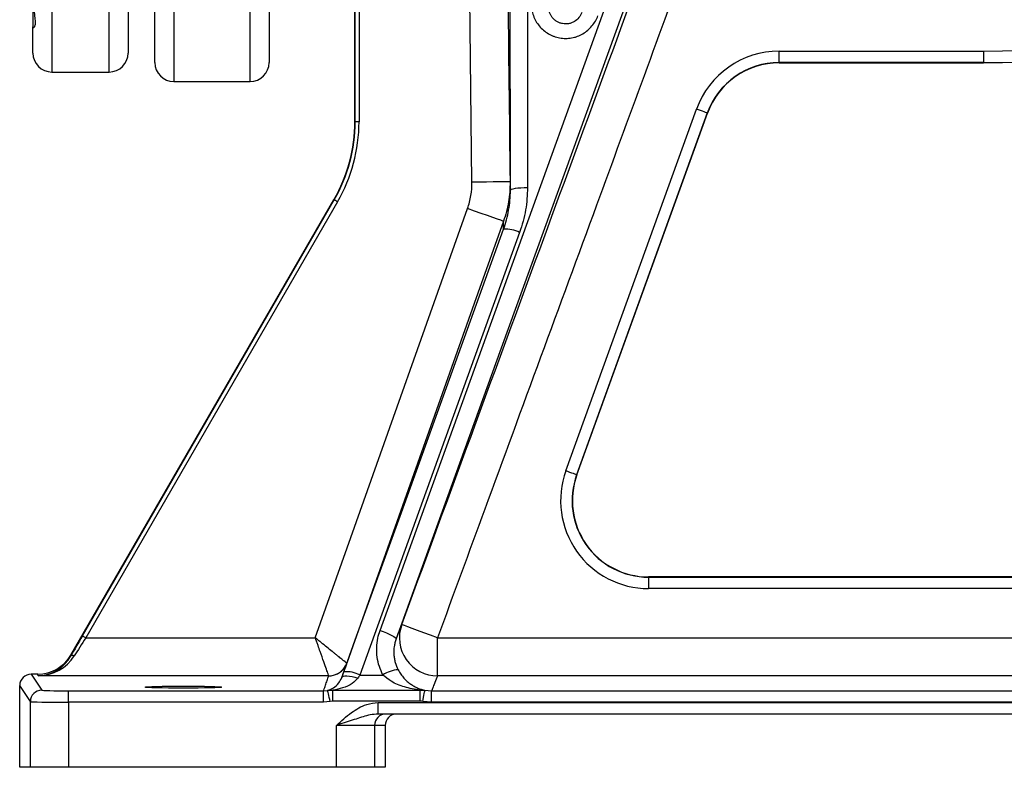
# Model space of a CAD drawing. Extents: x 215 to 1679, y 19 to 2093.
# Tile 5 of 13: x 1031 to 1290, y 19 to 215. Entities that reach past the tile are written whole.
import ezdxf

# ---------------------------------------------------------------- set-up
doc = ezdxf.new("R2010")
doc.units = 0
doc.layers.get('0').update_dxf_attribs({"linetype": 'CONTINUOUS'})

msp = doc.modelspace()

# ---------------------------------------------------------------- linework, layer by layer
at = {"color": 7, "linetype": 'CONTINUOUS'}
for p, q in [((1039.79, 486.32), (1039.79, 201.62)), ((1054.79, 201.62), (1054.79, 486.32)), ((1059.79, 481.62), (1059.79, 206.62)), ((1066.79, 204.12), (1066.79, 299.39)), ((1071.79, 297.79), (1071.79, 199.12)), ((1091.79, 199.12), (1091.79, 297.79)), ((1096.79, 299.39), (1096.79, 204.12)), ((1119.29, 188.6), (1119.29, 244.05)), ((1150.05, 172.69), (1149.23, 243.92)), ((1119.4, 188.57), (1119.4, 235.37)), ((1120.4, 235.37), (1120.4, 188.57)), ((1034.79, 221.42), (1034.79, 213.49)), ((1034.79, 206.62), (1034.79, 213.49)), ((1230.7, 207.12), (1284.29, 207.12)), ((1230.7, 204.12), (1230.7, 207.12)), ((1284.29, 207.12), (1284.29, 204.12)), ((1039.79, 201.62), (1054.79, 201.62)), ((1284.29, 204.12), (1230.7, 204.12)), ((1230.7, 204.12), (1230.7, 204.05)), ((1230.7, 204.05), (1284.29, 204.05)), ((1284.29, 204.12), (1284.29, 204.05)), ((1071.79, 199.12), (1091.79, 199.12)), ((1174.7, 96.89), (1209, 191.89)), ((1211.82, 190.87), (1177.52, 95.87)), ((1177.59, 95.84), (1211.89, 190.84)), ((1211.82, 190.87), (1211.89, 190.84)), ((1119.29, 188.6), (1119.4, 188.57)), ((1120.4, 188.57), (1119.4, 188.57)), ((1044.75, 48.5), (1113.8, 168.1)), ((1047.79, 53.56), (1113.91, 168.07)), ((1113.91, 168.07), (1113.8, 168.1)), ((1114.77, 167.57), (1048.66, 53.06)), ((1162.57, 159.52), (1120.63, 43.29)), ((1177.52, 95.87), (1177.59, 95.84)), ((1449.07, 69.05), (1196.4, 69.05)), ((1196.4, 68.98), (1196.4, 69.05)), ((1196.4, 68.98), (1196.4, 65.98)), ((1196.4, 68.98), (1449.07, 68.98)), ((1449.07, 65.98), (1196.4, 65.98)), ((1048.66, 53.06), (1108.92, 53.06)), ((1141, 43.06), (1141, 53.06)), ((1141, 53.06), (1298.91, 53.06)), ((1044.75, 48.5), (1044.79, 48.31)), ((1036.09, 43.5), (1034.32, 43.5)), ((1034.32, 43.5), (1037.12, 39.31)), ((1036.18, 43.06), (1036.09, 43.5)), ((1112.45, 43.06), (1036.18, 43.06)), ((1112.45, 43.06), (1112.45, 43.06)), ((1120.63, 43.29), (1126.68, 43.29)), ((1486.62, 43.06), (1141, 43.06)), ((1031.33, 19.05), (1031.33, 40.5)), ((1034.12, 36.31), (1031.33, 40.5)), ((1044.12, 36.13), (1044.12, 39.13)), ((1044.12, 39.13), (1111.09, 39.13)), ((1111.09, 39.13), (1112.17, 39.25)), ((1111.09, 36.13), (1111.09, 39.13)), ((1113.55, 36.4), (1113.55, 39.28)), ((1113.55, 39.28), (1136.42, 39.28)), ((1136.42, 36.4), (1136.42, 39.28)), ((1136.42, 39.28), (1137.69, 39.28)), ((1137.69, 39.28), (1139.45, 39.13)), ((1139.45, 36.13), (1139.45, 39.13)), ((1139.45, 39.13), (1495.42, 39.13)), ((1034.12, 19.05), (1034.12, 36.31)), ((1112.83, 36.32), (1111.09, 36.13)), ((1113.55, 36.4), (1112.83, 36.32)), ((1136.42, 36.4), (1113.55, 36.4)), ((1139.45, 36.13), (1137.16, 36.33)), ((1044.12, 36.13), (1044.12, 19.05)), ((1111.09, 36.13), (1044.12, 36.13)), ((1125.42, 33.05), (1125.42, 36.05)), ((1125.42, 36.05), (1418.17, 36.05)), ((1495.42, 36.13), (1139.45, 36.13)), ((1418.17, 33.05), (1125.42, 33.05)), ((1124.46, 30.05), (1114.47, 30.05)), ((1114.47, 19.05), (1114.47, 30.05)), ((1124.46, 30.05), (1124.46, 19.05)), ((1127.26, 30.05), (1124.46, 30.05)), ((1127.26, 30.05), (1127.26, 19.05)), ((1034.12, 19.05), (1031.33, 19.05)), ((1044.12, 19.05), (1034.12, 19.05)), ((1114.47, 19.05), (1044.12, 19.05)), ((1124.46, 19.05), (1114.47, 19.05)), ((1127.26, 19.05), (1124.46, 19.05))]:
    msp.add_line(p, q, dxfattribs=at)
at = {"color": 7, "linetype": 'CONTINUOUS', "flags": 128}
for points in [[(1125.91, 54.99), (1157.18, 141.55), (1188.46, 228.11), (1217.05, 307.2)], [(1160.13, 170.59), (1160.13, 179.48), (1160.11, 215.05), (1160.09, 260.78), (1160.06, 306.51)], [(1164.56, 307.2), (1164.6, 239.25), (1164.63, 171.3)], [(1221.28, 304.98), (1218.26, 296.61), (1206.15, 263.12), (1157.74, 129.15), (1130.14, 52.76)], [(1211.82, 190.87), (1211.76, 190.89), (1211.6, 190.95), (1211.33, 191.04), (1210.98, 191.17), (1210.56, 191.32), (1210.07, 191.5), (1209.55, 191.69), (1209, 191.89)], [(1160.04, 172.81), (1159.85, 172.81), (1159.28, 172.8), (1158.36, 172.79), (1157.11, 172.77), (1155.6, 172.76), (1153.87, 172.74), (1152, 172.72), (1150.05, 172.69)], [(1160.13, 170.59), (1160.22, 170.73), (1160.47, 170.86), (1160.89, 170.98), (1161.45, 171.09), (1162.13, 171.18), (1162.91, 171.24), (1163.75, 171.28), (1164.63, 171.3)], [(1114.77, 167.57), (1114.6, 167.67), (1114.44, 167.76), (1114.3, 167.85), (1114.16, 167.92), (1114.06, 167.99), (1113.98, 168.03), (1113.93, 168.06), (1113.91, 168.07)], [(1108.92, 53.06), (1117.31, 76.72), (1148.9, 165.77)], [(1158.32, 162.43), (1158.13, 162.5), (1157.59, 162.69), (1156.71, 163), (1155.54, 163.42), (1154.11, 163.92), (1152.49, 164.5), (1150.73, 165.12), (1148.9, 165.77)], [(1116.4, 44.12), (1119.42, 52.49), (1131.51, 85.99), (1158.34, 160.35)], [(1158.32, 162.43), (1151.63, 143.58), (1124.89, 68.18), (1117.17, 46.39)], [(1177.52, 95.87), (1177.46, 95.89), (1177.29, 95.95), (1177.03, 96.04), (1176.68, 96.17), (1176.25, 96.32), (1175.77, 96.5), (1175.25, 96.69), (1174.7, 96.89)], [(1125.91, 54.99), (1126.76, 54.68), (1127.58, 54.35), (1128.33, 54.01), (1128.98, 53.69), (1129.51, 53.39), (1129.89, 53.13), (1130.1, 52.92), (1130.14, 52.76)], [(1141, 53.06), (1139.17, 53.73), (1137.41, 54.38), (1135.79, 54.98), (1134.36, 55.5), (1133.2, 55.93), (1132.33, 56.25), (1131.79, 56.44), (1131.61, 56.51)], [(1048.66, 53.06), (1048.49, 53.16), (1048.33, 53.25), (1048.18, 53.34), (1048.05, 53.41), (1047.94, 53.47), (1047.86, 53.52), (1047.81, 53.55), (1047.79, 53.56)], [(1045.65, 48.29), (1045.51, 48.34), (1045.36, 48.39), (1045.23, 48.42), (1045.11, 48.43), (1045, 48.42), (1044.91, 48.4), (1044.84, 48.36), (1044.79, 48.31)], [(1117.17, 46.39), (1116.86, 45.69), (1116.52, 45.15)], [(1116.58, 45.24), (1116.86, 45.69), (1117.17, 46.39)], [(1115.86, 42.61), (1116.01, 42.81), (1116.3, 42.96), (1116.72, 43.04), (1117.24, 43.06), (1117.87, 43.01), (1118.57, 42.9), (1119.31, 42.73), (1120.09, 42.5)], [(1112.83, 36.32), (1112.7, 36.88), (1112.58, 37.42), (1112.47, 37.92), (1112.37, 38.37), (1112.29, 38.73), (1112.23, 39), (1112.19, 39.18), (1112.17, 39.25)], [(1137.16, 36.33), (1137.26, 36.9), (1137.36, 37.44), (1137.45, 37.95), (1137.53, 38.39), (1137.59, 38.76), (1137.64, 39.04), (1137.68, 39.21), (1137.69, 39.28)]]:
    msp.add_lwpolyline(points, dxfattribs=at)
at = {"color": 7, "linetype": 'CONTINUOUS'}
for centre, radius, start, end in [((1284.29, 569.05), 361.93, 270, 295.28), ((1284.29, 569.05), 364.93, 270, 295.28), ((1284.29, 569.05), 365, 270, 295.28), ((1230.7, 184.05), 23.07, 90, 160.1469), ((1039.79, 206.62), 5, 180, 270), ((1054.79, 206.62), 5, 270, 0), ((1071.79, 204.12), 5, 180, 270), ((1091.79, 204.12), 5, 270, 0), ((1230.7, 184.05), 20.07, 90, 160.1469), ((1230.7, 184.05), 20, 90, 160.1469), ((1159.02, 152.59), 7.78, 62.8364, 94.9927), ((1196.4, 89.05), 23.07, 160.1469, 270), ((1196.4, 89.05), 20.07, 160.1469, 270), ((1196.4, 89.05), 20, 160.1469, 270), ((1141, 53.06), 10, 159.8351, 269.9958), ((1112.45, 48.07), 5, 270.0307, 340.4482), ((1112.46, 48.06), 5, 269.9814, 325.6052), ((1117.1, 36.46), 7.69, 62.68, 95.2394), ((1131.29, 36.45), 8.25, 94.3225, 123.9713), ((1037.12, 36.31), 3, 90.024, 179.9646), ((1127.46, 30.05), 3, 90.0047, 180.0044)]:
    msp.add_arc(centre, radius, start, end, dxfattribs=at)
for centre, major_axis, ratio, start_param, end_param in [((1078.29, 188.6), (39.61, -10.61), 0.999837, 6.021427, 6.544944), ((1078.39, 188.57), (39.61, -10.61), 0.999829, 6.021427, 6.544944), ((1078.39, 188.57), (40.58, -10.87), 0.999837, 6.021427, 6.544944), ((1048.01, 53.56), (6.35, 11), 0.015115, 1.579526, 2.077186), ((1048.88, 53.06), (6.35, 10), 0.015797, 1.580832, 2.078493), ((1036.09, 53.51), (-1.89, 9.82), 0.999645, 2.951627, 3.998583), ((1036.18, 53.06), (6.43, 7.81), 0.971097, 3.845158, 4.892113), ((1036.18, 53.06), (10.85, 1.54), 0.910278, 4.583956, 5.630911), ((1034.33, 40.5), (1.66, -2.5), 0.999505, 2.553877, 4.124217), ((1044.12, 39.31), (7, 0), 0.026186, 3.159046, 4.712389), ((1044.12, 36.31), (10, 0), 0.01833, 3.159046, 4.712389), ((1130.26, 30.05), (3, 0), 0.999848, 1.570796, 3.141593)]:
    msp.add_ellipse(centre, major_axis=major_axis, ratio=ratio, start_param=start_param, end_param=end_param, dxfattribs=at)
msp.add_ellipse((1074.29, 40.1), major_axis=(10, 0), ratio=0.026186, dxfattribs=at)
for points, knots in [([(1159.23, 244.03), (1159.31, 237.36), (1159.38, 230.7), (1159.46, 224.03), (1159.65, 206.96), (1159.85, 189.88), (1160.04, 172.81)], [0, 0, 0, 0, 0.02, 0.02, 0.02, 0.07122674, 0.07122674, 0.07122674, 0.07122674]), ([(1207.72, 234.65), (1199.39, 211.99), (1191.07, 189.32), (1182.74, 166.65), (1172.96, 140.04), (1163.18, 113.42), (1153.4, 86.81), (1149.27, 75.56), (1145.13, 64.31), (1141, 53.06)], [0, 0, 0, 0, 0.0724438, 0.0724438, 0.0724438, 0.1575064, 0.1575064, 0.1575064, 0.1934619, 0.1934619, 0.1934619, 0.1934619]), ([(1034.94, 213.3), (1035.03, 213.32), (1035.21, 213.37), (1035.48, 214.12), (1035.47, 215.41), (1035.22, 217.12), (1034.89, 219.13), (1034.83, 220.65), (1034.79, 221.42)], [0, 0, 0, 0, 0.149166, 0.33127, 0.506956, 0.688635, 0.842586, 1, 1, 1, 1]), ([(1165.65, 219.51), (1165.65, 218.98), (1165.69, 218.46), (1165.87, 217.43), (1166, 216.92), (1166.35, 215.94), (1166.58, 215.46), (1167.09, 214.55), (1167.39, 214.12), (1168.06, 213.32), (1168.43, 212.94), (1169.23, 212.26), (1169.66, 211.95), (1170.34, 211.55), (1170.57, 211.43), (1171.05, 211.2), (1171.3, 211.1), (1172.03, 210.83), (1172.54, 210.69), (1173.32, 210.55), (1173.59, 210.51), (1174.12, 210.47), (1174.38, 210.45), (1175.17, 210.45), (1175.69, 210.5), (1176.48, 210.64), (1176.74, 210.7), (1177.25, 210.84), (1177.5, 210.92), (1178.23, 211.19), (1178.71, 211.42), (1179.62, 211.95), (1180.05, 212.26), (1180.85, 212.93), (1181.22, 213.31), (1181.89, 214.12), (1182.19, 214.55), (1182.71, 215.46), (1182.93, 215.93), (1183.11, 216.42)], [0, 0, 0, 0, 0.0625, 0.0625, 0.125, 0.125, 0.1875, 0.1875, 0.25, 0.25, 0.3125, 0.3125, 0.375, 0.375, 0.40625, 0.40625, 0.4375, 0.4375, 0.5, 0.5, 0.53125, 0.53125, 0.5625, 0.5625, 0.625, 0.625, 0.65625, 0.65625, 0.6875, 0.6875, 0.75, 0.75, 0.8125, 0.8125, 0.875, 0.875, 0.9375, 0.9375, 1, 1, 1, 1]), ([(1178.87, 217.26), (1178.7, 216.77), (1178.45, 216.32), (1177.78, 215.5), (1177.39, 215.16), (1176.7, 214.74), (1176.46, 214.63), (1175.96, 214.44), (1175.69, 214.37), (1175.16, 214.27), (1174.89, 214.25), (1174.35, 214.25), (1174.08, 214.28), (1173.55, 214.38), (1173.29, 214.45), (1172.79, 214.64), (1172.55, 214.76), (1172.1, 215.04), (1171.88, 215.2), (1171.49, 215.55), (1171.3, 215.74), (1170.98, 216.15), (1170.84, 216.36), (1170.59, 216.82), (1170.48, 217.06), (1170.31, 217.54), (1170.25, 217.79), (1170.17, 218.29), (1170.15, 218.55), (1170.15, 218.81)], [0, 0, 0, 0, 0.125, 0.125, 0.25, 0.25, 0.3125, 0.3125, 0.375, 0.375, 0.4375, 0.4375, 0.5, 0.5, 0.5625, 0.5625, 0.625, 0.625, 0.6875, 0.6875, 0.75, 0.75, 0.8125, 0.8125, 0.875, 0.875, 0.9375, 0.9375, 1, 1, 1, 1]), ([(1158.34, 160.35), (1158.94, 162), (1159.38, 163.68), (1159.83, 166.24), (1159.94, 167.1), (1160.09, 168.84), (1160.13, 169.72), (1160.13, 170.59)], [0, 0, 0, 0, 0.5, 0.5, 0.75, 0.75, 1, 1, 1, 1]), ([(1160.04, 172.81), (1160.05, 172.65), (1160.06, 172.5), (1160.07, 172.34), (1160.08, 172.12), (1160.09, 171.9), (1160.09, 171.69), (1160.11, 171.32), (1160.12, 170.96), (1160.13, 170.59)], [0.0099947, 0.0099947, 0.0099947, 0.0099947, 0.0362691, 0.0362691, 0.0362691, 0.0725382, 0.0725382, 0.0725382, 0.1326979, 0.1326979, 0.1326979, 0.1326979]), ([(1164.63, 171.3), (1164.55, 169.32), (1164.37, 165.31), (1163.18, 161.46), (1162.57, 159.52)], [0, 0, 0, 0, 0.49263, 1, 1, 1, 1]), ([(1158.34, 160.35), (1158.34, 160.55), (1158.34, 160.76), (1158.34, 160.97), (1158.34, 161.2), (1158.34, 161.43), (1158.33, 161.66), (1158.33, 161.92), (1158.33, 162.18), (1158.32, 162.43)], [0.0043003, 0.0043003, 0.0043003, 0.0043003, 0.0412804, 0.0412804, 0.0412804, 0.0825608, 0.0825608, 0.0825608, 0.1289364, 0.1289364, 0.1289364, 0.1289364]), ([(1126.68, 43.29), (1126.34, 44.04), (1125.65, 45.55), (1125.11, 47.98), (1124.98, 50.48), (1125.24, 52.85), (1125.7, 54.32), (1125.91, 54.99)], [0, 0, 0, 0, 0.203247, 0.412425, 0.615659, 0.824731, 1, 1, 1, 1]), ([(1130.14, 52.76), (1130.19, 52.9), (1130.25, 53.03), (1130.3, 53.17), (1130.57, 53.88), (1130.85, 54.58), (1131.13, 55.29), (1131.29, 55.7), (1131.45, 56.1), (1131.61, 56.51)], [0.0048165, 0.0048165, 0.0048165, 0.0048165, 0.02, 0.02, 0.02, 0.1, 0.1, 0.1, 0.1459219, 0.1459219, 0.1459219, 0.1459219]), ([(1117.17, 46.39), (1117.15, 46.4), (1117.08, 46.46), (1116.84, 46.65), (1116.66, 46.8), (1116.33, 47.07), (1116.21, 47.16), (1115.94, 47.38), (1115.8, 47.5), (1115.33, 47.88), (1114.98, 48.16), (1114.41, 48.62), (1114.2, 48.79), (1113.79, 49.13), (1113.57, 49.3), (1112.91, 49.83), (1112.45, 50.21), (1111.48, 50.99), (1110.98, 51.4), (1110.22, 52.02), (1109.96, 52.22), (1109.57, 52.54), (1109.44, 52.64), (1109.18, 52.85), (1109.05, 52.96), (1108.92, 53.06)], [0, 0, 0, 0, 0.125, 0.125, 0.25, 0.25, 0.3125, 0.3125, 0.375, 0.375, 0.5, 0.5, 0.5625, 0.5625, 0.625, 0.625, 0.75, 0.75, 0.875, 0.875, 0.9375, 0.9375, 0.96875, 0.96875, 1, 1, 1, 1]), ([(1112.45, 43.06), (1112.42, 43.17), (1112.34, 43.39), (1111.87, 44.72), (1111.16, 46.73), (1110.37, 48.97), (1109.73, 50.79), (1109.37, 51.79), (1109.18, 52.34), (1109.07, 52.65), (1109.01, 52.83), (1108.97, 52.93), (1108.95, 52.98), (1108.94, 53.02), (1108.93, 53.03), (1108.93, 53.05), (1108.93, 53.05), (1108.92, 53.06)], [0, 0, 0, 0, 0.184032, 0.362222, 0.546149, 0.754783, 0.864406, 0.923409, 0.956466, 0.975207, 0.98587, 0.991946, 0.995408, 0.997383, 0.99841, 0.998706, 1, 1, 1, 1]), ([(1130.14, 52.76), (1130.02, 52.43), (1129.92, 52.1), (1129.75, 51.42), (1129.69, 51.08), (1129.54, 50.05), (1129.52, 49.36), (1129.58, 48.32), (1129.62, 47.97), (1129.74, 47.28), (1129.82, 46.95), (1130.09, 45.95), (1130.34, 45.3), (1130.67, 44.68)], [0, 0, 0, 0, 0.125, 0.125, 0.25, 0.25, 0.5, 0.5, 0.625, 0.625, 0.75, 0.75, 1, 1, 1, 1]), ([(1117.17, 46.39), (1117.14, 46.3), (1117.11, 46.21), (1117.08, 46.12), (1116.96, 45.77), (1116.84, 45.42), (1116.72, 45.07), (1116.57, 44.64), (1116.42, 44.21), (1116.27, 43.78), (1116.14, 43.41), (1116, 43.03), (1115.87, 42.65), (1115.87, 42.64), (1115.86, 42.62), (1115.86, 42.61)], [0, 0, 0, 0, 0.01, 0.01, 0.01, 0.05, 0.05, 0.05, 0.0987582, 0.0987582, 0.0987582, 0.141665, 0.141665, 0.141665, 0.1433117, 0.1433117, 0.1433117, 0.1433117]), ([(1130.67, 44.68), (1130.89, 44.24), (1131.13, 43.85), (1131.65, 43.11), (1131.92, 42.77), (1132.49, 42.15), (1132.78, 41.86), (1133.36, 41.35), (1133.66, 41.12), (1134.27, 40.7), (1134.58, 40.5), (1135.19, 40.16), (1135.5, 40.01), (1136.43, 39.61), (1137.06, 39.42), (1137.69, 39.28)], [0, 0, 0, 0, 0.125, 0.125, 0.25, 0.25, 0.375, 0.375, 0.5, 0.5, 0.625, 0.625, 0.75, 0.75, 1, 1, 1, 1]), ([(1111.09, 39.13), (1111.11, 39.2), (1111.29, 39.69), (1111.6, 40.59), (1112.03, 41.82), (1112.31, 42.65), (1112.45, 43.06)], [0, 0, 0, 0, 0.057267, 0.371511, 0.685756, 1, 1, 1, 1]), ([(1112.17, 39.25), (1112.7, 39.44), (1113.7, 39.81), (1115, 40.87), (1115.61, 42.11), (1115.86, 42.61)], [0, 0, 0, 0, 0.39161, 0.751059, 1, 1, 1, 1]), ([(1120.09, 42.5), (1119.62, 42), (1118.48, 40.78), (1116.15, 39.81), (1114.4, 39.45), (1113.55, 39.28)], [0, 0, 0, 0, 0.262611, 0.641798, 1, 1, 1, 1]), ([(1136.42, 39.28), (1135.05, 39.52), (1132.46, 39.97), (1129.1, 41.29), (1127.38, 42.71), (1126.68, 43.29)], [0, 0, 0, 0, 0.3996819, 0.7548538, 1, 1, 1, 1]), ([(1141, 43.06), (1140.99, 43.05), (1140.76, 42.47), (1140.39, 41.52), (1139.89, 40.25), (1139.6, 39.51), (1139.46, 39.15), (1139.45, 39.13)], [0, 0, 0, 0, 0.013837, 0.438019, 0.720808, 0.986036, 1, 1, 1, 1]), ([(1112.17, 39.25), (1112.58, 39.3), (1113.03, 39.35), (1113.49, 39.28), (1113.55, 39.28)], [0, 0, 0, 0, 0.886218, 1, 1, 1, 1]), ([(1114.47, 30.05), (1114.47, 30.05), (1115.74, 31.23), (1117.57, 32.93), (1120.3, 34.68), (1122.62, 35.76), (1124.4, 35.95), (1125.42, 36.05)], [0, 0, 0, 0, 0.0013099, 0.4066519, 0.5824469, 0.7620314, 1, 1, 1, 1]), ([(1125.42, 33.05), (1124.72, 32.99), (1122.74, 32.81), (1119.54, 31.68), (1116.53, 30.72), (1114.78, 30.15), (1114.47, 30.05), (1114.47, 30.05)], [0, 0, 0, 0, 0.190597, 0.534265, 0.918234, 0.998279, 1, 1, 1, 1])]:
    msp.add_open_spline(points, degree=3, knots=knots, dxfattribs=at)
for points in [[(1131.61, 56.51), (1154.34, 118.34), (1177.06, 180.16), (1199.76, 242)], [(1148.9, 165.77), (1149.29, 166.89), (1149.88, 169.17), (1150.06, 171.51), (1150.05, 172.69)], [(1160.04, 172.81), (1160.07, 171.03), (1159.79, 167.52), (1158.92, 164.11), (1158.32, 162.43)], [(1115.86, 42.61), (1116.03, 43.1), (1116.22, 43.61), (1116.4, 44.12)], [(1117.17, 46.39), (1117.17, 46.39), (1117.17, 46.39), (1117.17, 46.39)], [(1120.63, 43.29), (1120.45, 43.02), (1120.27, 42.76), (1120.09, 42.5)], [(1137.16, 36.33), (1136.91, 36.38), (1136.67, 36.4), (1136.42, 36.4)]]:
    msp.add_open_spline(points, degree=3, dxfattribs=at)

doc.saveas('drawing.dxf')
